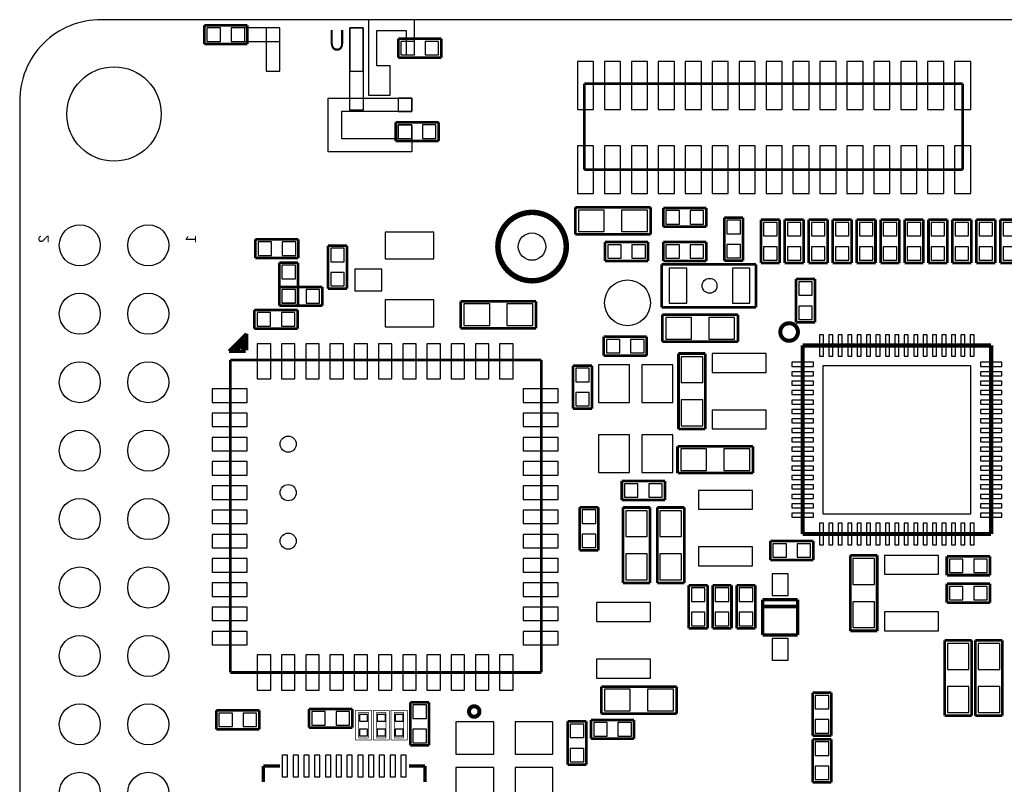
# Model space of a CAD drawing. Extents: x 0 to 59, y 0 to 85.
# Tile 7 of 8: x 0 to 36.6, y 56.6 to 85. Entities that reach past the tile are written whole.
import ezdxf

# ---------------------------------------------------------------- set-up
doc = ezdxf.new("R2010")
doc.units = 0
for name, color, linetype in [('BG_OUTLINE', 2, 'CONTINUOUS'), ('BG_SILKSCREEN_BOTTOM', 1, 'CONTINUOUS'), ('PG_SILKSCREEN_BOTTOM', 3, 'CONTINUOUS'), ('PIN_BOTTOM', 4, 'CONTINUOUS')]:
    doc.layers.add(name, color=color, linetype=linetype)

msp = doc.modelspace()

# ---------------------------------------------------------------- linework, layer by layer
at = {"layer": 'BG_OUTLINE'}
msp.add_lwpolyline([(3.005023, 0), (53.054402, 0, 0.404077), (56.00192, 2.947492), (56.00192, 82.002986, 0.414126), (53.00312, 85.001684), (3.03342, 85.001684, 0.419609), (0, 81.968391), (0, 3.004998, 0.414196)], format="xyb", close=True, dxfattribs=at)
at = {"layer": 'PG_SILKSCREEN_BOTTOM'}
for points, const_width in [([(8.452104, 84.795716), (6.852107, 84.795716)], 0.1), ([(6.852107, 84.795716), (6.852107, 84.095717)], 0.1), ([(8.452104, 84.095717), (8.452104, 84.795716)], 0.1), ([(6.852107, 84.095717), (8.452104, 84.095717)], 0.1), ([(15.652115, 84.295691), (14.052118, 84.295691)], 0.1), ([(14.052118, 84.295691), (14.052118, 83.595693)], 0.1), ([(15.652115, 83.595693), (15.652115, 84.295691)], 0.1), ([(14.052118, 83.595693), (15.652115, 83.595693)], 0.1), ([(35.005416, 82.632982), (20.955406, 82.632982)], 0.1), ([(20.955406, 82.632982), (20.955406, 79.432988)], 0.1), ([(35.005416, 79.432988), (35.005416, 82.632982)], 0.1), ([(15.552115, 81.195697), (13.952118, 81.195697)], 0.1), ([(13.952118, 81.195697), (13.952118, 80.495699)], 0.1), ([(15.552115, 80.495699), (15.552115, 81.195697)], 0.1), ([(13.952118, 80.495699), (15.552115, 80.495699)], 0.1), ([(20.955406, 79.432988), (35.005416, 79.432988)], 0.1), ([(23.421416, 78.038985), (20.621422, 78.038985)], 0.1), ([(20.621422, 78.038985), (20.621422, 77.038987)], 0.1), ([(23.421416, 77.038987), (23.421416, 78.038985)], 0.1), ([(25.488417, 78.015998), (23.888421, 78.015998)], 0.1), ([(23.888421, 78.015998), (23.888421, 77.316)], 0.1), ([(25.488417, 77.316), (25.488417, 78.015998)], 0.1), ([(26.852423, 77.659992), (26.152424, 77.659992)], 0.1), ([(26.152424, 77.659992), (26.152424, 76.059995)], 0.1), ([(26.852423, 76.059995), (26.852423, 77.659992)], 0.1), ([(28.213406, 77.576985), (27.513407, 77.576985)], 0.1), ([(27.513407, 77.576985), (27.513407, 75.976988)], 0.1), ([(28.213406, 75.976988), (28.213406, 77.576985)], 0.1), ([(29.102406, 77.576985), (28.402407, 77.576985)], 0.1), ([(28.402407, 77.576985), (28.402407, 75.976988)], 0.1), ([(29.102406, 75.976988), (29.102406, 77.576985)], 0.1), ([(29.991406, 77.576985), (29.291407, 77.576985)], 0.1), ([(29.291407, 77.576985), (29.291407, 75.976988)], 0.1), ([(29.991406, 75.976988), (29.991406, 77.576985)], 0.1), ([(30.880406, 77.576985), (30.180407, 77.576985)], 0.1), ([(30.180407, 77.576985), (30.180407, 75.976988)], 0.1), ([(30.880406, 75.976988), (30.880406, 77.576985)], 0.1), ([(31.769406, 77.576985), (31.069407, 77.576985)], 0.1), ([(31.069407, 77.576985), (31.069407, 75.976988)], 0.1), ([(31.769406, 75.976988), (31.769406, 77.576985)], 0.1), ([(31.958407, 77.576985), (31.958407, 75.976988)], 0.1), ([(32.658406, 77.576985), (31.958407, 77.576985)], 0.1), ([(32.658406, 75.976988), (32.658406, 77.576985)], 0.1), ([(33.547406, 77.576985), (32.847407, 77.576985)], 0.1), ([(32.847407, 77.576985), (32.847407, 75.976988)], 0.1), ([(33.547406, 75.976988), (33.547406, 77.576985)], 0.1), ([(34.436406, 77.576985), (33.736407, 77.576985)], 0.1), ([(33.736407, 77.576985), (33.736407, 75.976988)], 0.1), ([(34.436406, 75.976988), (34.436406, 77.576985)], 0.1), ([(34.625407, 77.576985), (34.625407, 75.976988)], 0.1), ([(35.325406, 77.576985), (34.625407, 77.576985)], 0.1), ([(35.325406, 75.976988), (35.325406, 77.576985)], 0.1), ([(36.214406, 77.576985), (35.514407, 77.576985)], 0.1), ([(35.514407, 77.576985), (35.514407, 75.976988)], 0.1), ([(36.214406, 75.976988), (36.214406, 77.576985)], 0.1), ([(37.103406, 77.576985), (36.403407, 77.576985)], 0.1), ([(36.403407, 77.576985), (36.403407, 75.976988)], 0.1), ([(23.888421, 77.316), (25.488417, 77.316)], 0.1), ([(10.348112, 76.853694), (8.748116, 76.853694)], 0.1), ([(8.748116, 76.853694), (8.748116, 76.153696)], 0.1), ([(10.348112, 76.153696), (10.348112, 76.853694)], 0.1), ([(20.621422, 77.038987), (23.421416, 77.038987)], 0.1), ([(23.329417, 76.745998), (21.729421, 76.745998)], 0.1), ([(21.729421, 76.745998), (21.729421, 76.046)], 0.1), ([(23.329417, 76.046), (23.329417, 76.745998)], 0.1), ([(25.488417, 76.745998), (23.888421, 76.745998)], 0.1), ([(23.888421, 76.745998), (23.888421, 76.046)], 0.1), ([(25.488417, 76.046), (25.488417, 76.745998)], 0.1), ([(11.446408, 76.620395), (11.446408, 75.020399)], 0.1), ([(12.146407, 76.620395), (11.446408, 76.620395)], 0.1), ([(12.146407, 75.020399), (12.146407, 76.620395)], 0.1), ([(8.748116, 76.153696), (10.348112, 76.153696)], 0.1), ([(9.635617, 75.988697), (9.635617, 74.388701)], 0.1), ([(10.335616, 75.988697), (9.635617, 75.988697)], 0.1), ([(10.335616, 74.388701), (10.335616, 75.988697)], 0.1), ([(21.729421, 76.046), (23.329417, 76.046)], 0.1), ([(23.888421, 76.046), (25.488417, 76.046)], 0.1), ([(26.152424, 76.059995), (26.852423, 76.059995)], 0.1), ([(27.513407, 75.976988), (28.213406, 75.976988)], 0.1), ([(28.402407, 75.976988), (29.102406, 75.976988)], 0.1), ([(29.291407, 75.976988), (29.991406, 75.976988)], 0.1), ([(30.180407, 75.976988), (30.880406, 75.976988)], 0.1), ([(31.069407, 75.976988), (31.769406, 75.976988)], 0.1), ([(31.958407, 75.976988), (32.658406, 75.976988)], 0.1), ([(32.847407, 75.976988), (33.547406, 75.976988)], 0.1), ([(33.736407, 75.976988), (34.436406, 75.976988)], 0.1), ([(34.625407, 75.976988), (35.325406, 75.976988)], 0.1), ([(35.514407, 75.976988), (36.214406, 75.976988)], 0.1), ([(36.403407, 75.976988), (37.103406, 75.976988)], 0.1), ([(27.334413, 75.925985), (23.83442, 75.925985)], 0.1), ([(23.83442, 75.925985), (23.83442, 74.325988)], 0.1), ([(27.334413, 74.325988), (27.334413, 75.925985)], 0.1), ([(28.819399, 75.373992), (28.819399, 73.773995)], 0.1), ([(29.519397, 75.373992), (28.819399, 75.373992)], 0.1), ([(29.519397, 73.773995), (29.519397, 75.373992)], 0.1), ([(11.234115, 75.086591), (9.634118, 75.086591)], 0.1), ([(9.634118, 75.086591), (9.634118, 74.386592)], 0.1), ([(11.234115, 74.386592), (11.234115, 75.086591)], 0.1), ([(11.446408, 75.020399), (12.146407, 75.020399)], 0.1), ([(19.167323, 74.550803), (16.367303, 74.550803)], 0.1), ([(16.367303, 74.550803), (16.367303, 73.550805)], 0.1), ([(19.167323, 73.550805), (19.167323, 74.550803)], 0.1), ([(10.315118, 74.232694), (8.715121, 74.232694)], 0.1), ([(8.715121, 74.232694), (8.715121, 73.532695)], 0.1), ([(9.634118, 74.386592), (11.234115, 74.386592)], 0.1), ([(9.635617, 74.388701), (10.335616, 74.388701)], 0.1), ([(10.315118, 73.532695), (10.315118, 74.232694)], 0.1), ([(23.83442, 74.325988), (27.334413, 74.325988)], 0.1), ([(26.660602, 74.05022), (23.860608, 74.05022)], 0.1), ([(23.860608, 74.05022), (23.860608, 73.050222)], 0.1), ([(26.660602, 73.050222), (26.660602, 74.05022)], 0.1), ([(8.715121, 73.532695), (10.315118, 73.532695)], 0.1), ([(16.367303, 73.550805), (19.167323, 73.550805)], 0.1), ([(28.819399, 73.773995), (29.519397, 73.773995)], 0.1), ([(8.419795, 73.344761), (7.773213, 72.698178)], 0.127), ([(8.34931, 73.147403), (7.95716, 72.755252)], 0.127), ([(8.363737, 73.041612), (8.048346, 72.726245)], 0.127), ([(8.419795, 72.736659), (8.419795, 73.344761)], 0.127), ([(23.27971, 73.236099), (21.679713, 73.236099)], 0.1), ([(21.679713, 73.236099), (21.679713, 72.536101)], 0.1), ([(23.27971, 72.536101), (23.27971, 73.236099)], 0.1), ([(7.773213, 72.698178), (8.390534, 72.698178)], 0.127), ([(8.367979, 72.925661), (8.222539, 72.78022)], 0.127), ([(8.378317, 72.745067), (8.260004, 72.863354)], 0.127), ([(23.860608, 73.050222), (26.660602, 73.050222)], 0.1), ([(36.062412, 72.910979), (29.062426, 72.910979)], 0.150012), ([(29.062426, 72.910979), (29.062426, 65.910993)], 0.150012), ([(36.062412, 65.910993), (36.062412, 72.910979)], 0.150012), ([(19.367398, 72.374989), (7.817409, 72.374989)], 0.1), ([(7.817409, 72.374989), (7.817409, 60.774986)], 0.1), ([(19.367398, 60.774986), (19.367398, 72.374989)], 0.1), ([(21.679713, 72.536101), (23.27971, 72.536101)], 0.1), ([(24.455806, 72.613418), (24.455806, 69.813424)], 0.1), ([(25.455804, 72.613418), (24.455806, 72.613418)], 0.1), ([(25.455804, 69.813424), (25.455804, 72.613418)], 0.1), ([(20.541793, 72.16582), (20.541793, 70.565823)], 0.1), ([(21.241791, 72.16582), (20.541793, 72.16582)], 0.1), ([(21.241791, 70.565823), (21.241791, 72.16582)], 0.1), ([(20.541793, 70.565823), (21.241791, 70.565823)], 0.1), ([(24.455806, 69.813424), (25.455804, 69.813424)], 0.1), ([(27.219402, 69.17342), (24.419408, 69.17342)], 0.1), ([(24.419408, 69.17342), (24.419408, 68.173422)], 0.1), ([(27.219402, 68.173422), (27.219402, 69.17342)], 0.1), ([(24.419408, 68.173422), (27.219402, 68.173422)], 0.1), ([(23.952403, 67.880433), (22.352406, 67.880433)], 0.1), ([(22.352406, 67.880433), (22.352406, 67.180435)], 0.1), ([(23.952403, 67.180435), (23.952403, 67.880433)], 0.1), ([(20.782407, 66.908985), (20.782407, 65.308988)], 0.1), ([(21.482406, 66.908985), (20.782407, 66.908985)], 0.1), ([(21.482406, 65.308988), (21.482406, 66.908985)], 0.1), ([(22.352406, 67.180435), (23.952403, 67.180435)], 0.1), ([(23.398404, 66.898418), (22.398406, 66.898418)], 0.1), ([(22.398406, 66.898418), (22.398406, 64.098424)], 0.1), ([(23.398404, 64.098424), (23.398404, 66.898418)], 0.1), ([(24.668404, 66.898418), (23.668406, 66.898418)], 0.1), ([(23.668406, 66.898418), (23.668406, 64.098424)], 0.1), ([(24.668404, 64.098424), (24.668404, 66.898418)], 0.1), ([(29.062426, 65.910993), (36.062412, 65.910993)], 0.150012), ([(29.461409, 65.653006), (27.861412, 65.653006)], 0.1), ([(27.861412, 65.653006), (27.861412, 64.953007)], 0.1), ([(29.461409, 64.953007), (29.461409, 65.653006)], 0.1), ([(20.782407, 65.308988), (21.482406, 65.308988)], 0.1), ([(31.831204, 65.120418), (30.831206, 65.120418)], 0.1), ([(30.831206, 65.120418), (30.831206, 62.320424)], 0.1), ([(31.831204, 62.320424), (31.831204, 65.120418)], 0.1), ([(36.017429, 65.086433), (34.417406, 65.086433)], 0.1), ([(34.417406, 65.086433), (34.417406, 64.386435)], 0.1), ([(36.017429, 64.386435), (36.017429, 65.086433)], 0.1), ([(27.861412, 64.953007), (29.461409, 64.953007)], 0.1), ([(34.417406, 64.386435), (36.017429, 64.386435)], 0.1), ([(22.398406, 64.098424), (23.398404, 64.098424)], 0.1), ([(23.668406, 64.098424), (24.668404, 64.098424)], 0.1), ([(24.834418, 64.01242), (24.834418, 62.412423)], 0.1), ([(25.534417, 64.01242), (24.834418, 64.01242)], 0.1), ([(25.534417, 62.412423), (25.534417, 64.01242)], 0.1), ([(25.723418, 64.01242), (25.723418, 62.412423)], 0.1), ([(26.423417, 64.01242), (25.723418, 64.01242)], 0.1), ([(26.423417, 62.412423), (26.423417, 64.01242)], 0.1), ([(26.612418, 64.01242), (26.612418, 62.412423)], 0.1), ([(27.312417, 64.01242), (26.612418, 64.01242)], 0.1), ([(27.312417, 62.412423), (27.312417, 64.01242)], 0.1), ([(36.017403, 64.070433), (34.417406, 64.070433)], 0.1), ([(34.417406, 64.070433), (34.417406, 63.370435)], 0.1), ([(36.017403, 63.370435), (36.017403, 64.070433)], 0.1), ([(28.882391, 63.473228), (27.582393, 63.473228)], 0.127), ([(27.582393, 63.473228), (27.582393, 62.163325)], 0.127), ([(27.632406, 63.22502), (28.832404, 63.22502)], 0.127), ([(28.882391, 62.163325), (28.882391, 63.473228)], 0.127), ([(34.417406, 63.370435), (36.017403, 63.370435)], 0.1), ([(24.834418, 62.412423), (25.534417, 62.412423)], 0.1), ([(25.723418, 62.412423), (26.423417, 62.412423)], 0.1), ([(26.612418, 62.412423), (27.312417, 62.412423)], 0.1), ([(27.582393, 62.163325), (28.882391, 62.163325)], 0.127), ([(30.831206, 62.320424), (31.831204, 62.320424)], 0.1), ([(34.336406, 61.970818), (34.336406, 59.170824)], 0.1), ([(35.336404, 61.970818), (34.336406, 61.970818)], 0.1), ([(35.336404, 59.170824), (35.336404, 61.970818)], 0.1), ([(35.479406, 61.970818), (35.479406, 59.170824)], 0.1), ([(36.479404, 61.970818), (35.479406, 61.970818)], 0.1), ([(36.479404, 59.170824), (36.479404, 61.970818)], 0.1), ([(7.817409, 60.774986), (19.367398, 60.774986)], 0.1), ([(24.387912, 60.251594), (21.587917, 60.251594)], 0.1), ([(21.587917, 60.251594), (21.587917, 59.251596)], 0.1), ([(24.387912, 59.251596), (24.387912, 60.251594)], 0.1), ([(29.431793, 60.02462), (29.431793, 58.424597)], 0.1), ([(30.131791, 60.02462), (29.431793, 60.02462)], 0.1), ([(30.131791, 58.424597), (30.131791, 60.02462)], 0.1), ([(15.196617, 59.66902), (14.496618, 59.66902)], 0.1), ([(14.496618, 59.66902), (14.496618, 58.069023)], 0.1), ([(15.196617, 58.069023), (15.196617, 59.66902)], 0.1), ([(8.896604, 59.369782), (7.296607, 59.369782)], 0.1), ([(7.296607, 59.369782), (7.296607, 58.669784)], 0.1), ([(8.896604, 58.669784), (8.896604, 59.369782)], 0.1), ([(12.344603, 59.422208), (10.744606, 59.422208)], 0.1), ([(10.744606, 59.422208), (10.744606, 58.722209)], 0.1), ([(12.344603, 58.722209), (12.344603, 59.422208)], 0.1), ([(12.463805, 59.368131), (12.463805, 58.268311)], 0.0254), ([(13.063804, 59.368131), (12.463805, 59.368131)], 0.0254), ([(12.938811, 59.293227), (12.588799, 59.293227)], 0.0254), ([(12.588799, 59.293227), (12.588799, 58.343216)], 0.0254), ([(12.938811, 58.343216), (12.938811, 59.293227)], 0.0254), ([(13.063804, 58.268311), (13.063804, 59.368131)], 0.0254), ([(13.724204, 59.368131), (13.124205, 59.368131)], 0.0254), ([(13.124205, 59.368131), (13.124205, 58.268311)], 0.0254), ([(13.599211, 59.293227), (13.249199, 59.293227)], 0.0254), ([(13.249199, 59.293227), (13.249199, 58.343216)], 0.0254), ([(13.599211, 58.343216), (13.599211, 59.293227)], 0.0254), ([(13.724204, 58.268311), (13.724204, 59.368131)], 0.0254), ([(13.784605, 59.368131), (13.784605, 58.268311)], 0.0254), ([(14.384604, 59.368131), (13.784605, 59.368131)], 0.0254), ([(14.259611, 59.293227), (13.909599, 59.293227)], 0.0254), ([(13.909599, 59.293227), (13.909599, 58.343216)], 0.0254), ([(14.259611, 58.343216), (14.259611, 59.293227)], 0.0254), ([(14.384604, 58.268311), (14.384604, 59.368131)], 0.0254), ([(21.587917, 59.251596), (24.387912, 59.251596)], 0.1), ([(34.336406, 59.170824), (35.336404, 59.170824)], 0.1), ([(35.479406, 59.170824), (36.479404, 59.170824)], 0.1), ([(21.038617, 58.95782), (20.338618, 58.95782)], 0.1), ([(20.338618, 58.95782), (20.338618, 57.357823)], 0.1), ([(21.038617, 57.357823), (21.038617, 58.95782)], 0.1), ([(22.809403, 59.015808), (21.209406, 59.015808)], 0.1), ([(21.209406, 59.015808), (21.209406, 58.315809)], 0.1), ([(22.809403, 58.315809), (22.809403, 59.015808)], 0.1), ([(7.296607, 58.669784), (8.896604, 58.669784)], 0.1), ([(10.744606, 58.722209), (12.344603, 58.722209)], 0.1), ([(12.463805, 58.268311), (13.063804, 58.268311)], 0.0254), ([(12.588799, 58.343216), (12.938811, 58.343216)], 0.0254), ([(13.124205, 58.268311), (13.724204, 58.268311)], 0.0254), ([(13.249199, 58.343216), (13.599211, 58.343216)], 0.0254), ([(13.784605, 58.268311), (14.384604, 58.268311)], 0.0254), ([(13.909599, 58.343216), (14.259611, 58.343216)], 0.0254), ([(14.496618, 58.069023), (15.196617, 58.069023)], 0.1), ([(21.209406, 58.315809), (22.809403, 58.315809)], 0.1), ([(29.431793, 58.424597), (30.131791, 58.424597)], 0.1), ([(29.431793, 58.297445), (29.431793, 56.697448)], 0.1), ([(30.131817, 58.297445), (29.431793, 58.297445)], 0.1), ([(30.131817, 56.697448), (30.131817, 58.297445)], 0.1), ([(20.338618, 57.357823), (21.038617, 57.357823)], 0.1), ([(9.047404, 57.306997), (9.662109, 57.308801)], 0.127), ([(9.047404, 56.706999), (9.047404, 57.306997)], 0.127), ([(15.047417, 57.306997), (14.447418, 57.306997)], 0.127), ([(15.047417, 56.706999), (15.047417, 57.306997)], 0.127), ([(29.431793, 56.697448), (30.131817, 56.697448)], 0.1)]:
    msp.add_lwpolyline(points, dxfattribs=dict(at, const_width=const_width))
for points in [[(14.652117, 83.695692), (14.652117, 84.99569), (12.95212, 84.99569), (12.95212, 82.195695), (13.752119, 82.195695), (13.752119, 83.295693), (13.25212, 83.295693), (13.25212, 84.595691), (14.352118, 84.595691), (14.352118, 83.695692)], [(9.652127, 84.69569), (7.852105, 84.69569), (7.852105, 84.195691), (9.652127, 84.195691)], [(12.252122, 84.69569), (12.752121, 84.69569), (12.752121, 81.645709), (12.252122, 81.645709)], [(14.552117, 81.095698), (14.552117, 80.0957), (11.452123, 80.0957), (11.452123, 82.095696), (14.552117, 82.095696), (14.552117, 81.595697), (11.952122, 81.595697), (11.952122, 80.595699), (14.052118, 80.595699), (14.052118, 81.095698)]]:
    msp.add_lwpolyline(points, close=True, dxfattribs=at)
at = {"layer": 'PG_SILKSCREEN_BOTTOM', "const_width": 0.2032}
for points in [[(17.750917, 76.581686, -1.000005), (20.290917, 76.581686)], [(20.290917, 76.581686, -0.999995), (17.750917, 76.581686)]]:
    msp.add_lwpolyline(points, format="xyb", dxfattribs=at)
at = {"layer": 'PG_SILKSCREEN_BOTTOM', "const_width": 0.150012}
for points in [[(28.889427, 73.410978, 1), (28.235411, 73.410994, 1)], [(17.068013, 59.32711, 1), (16.679005, 59.327129, 1)]]:
    msp.add_lwpolyline(points, format="xyb", close=True, dxfattribs=at)
at = {"layer": 'PIN_BOTTOM'}
for points in [[(6.952094, 84.695703), (6.952094, 84.195704), (7.452093, 84.195704), (7.452093, 84.695703)], [(7.852118, 84.695703), (7.852118, 84.195704), (8.352117, 84.195704), (8.352117, 84.695703)], [(8.35213, 84.195691), (8.35213, 84.69569), (7.852131, 84.69569), (7.852131, 84.195691)], [(9.652127, 83.095694), (9.652127, 84.69569), (9.152128, 84.69569), (9.152128, 83.095694)], [(12.752121, 83.095694), (12.752121, 84.69569), (12.252122, 84.69569), (12.252122, 83.095694)], [(14.652117, 83.695692), (14.652117, 84.195691), (14.152118, 84.195691), (14.152118, 83.695692)], [(14.652117, 83.695692), (14.652117, 84.195691), (14.152118, 84.195691), (14.152118, 83.695692)], [(15.552141, 83.695692), (15.552141, 84.195691), (15.052142, 84.195691), (15.052142, 83.695692)], [(20.70542, 83.445477), (20.70542, 81.670474), (21.305418, 81.670474), (21.305418, 83.445477)], [(21.705418, 83.445477), (21.705418, 81.670474), (22.305416, 81.670474), (22.305416, 83.445477)], [(22.705416, 83.445477), (22.705416, 81.670474), (23.305414, 81.670474), (23.305414, 83.445477)], [(23.705414, 83.445477), (23.705414, 81.670474), (24.305412, 81.670474), (24.305412, 83.445477)], [(24.705412, 83.445477), (24.705412, 81.670474), (25.30541, 81.670474), (25.30541, 83.445477)], [(25.70541, 83.445477), (25.70541, 81.670474), (26.305408, 81.670474), (26.305408, 83.445477)], [(26.705408, 83.445477), (26.705408, 81.670474), (27.305406, 81.670474), (27.305406, 83.445477)], [(27.705431, 83.445477), (27.705431, 81.670474), (28.30543, 81.670474), (28.30543, 83.445477)], [(28.705429, 83.445477), (28.705429, 81.670474), (29.305428, 81.670474), (29.305428, 83.445477)], [(29.705427, 83.445477), (29.705427, 81.670474), (30.305426, 81.670474), (30.305426, 83.445477)], [(30.705425, 83.445477), (30.705425, 81.670474), (31.305424, 81.670474), (31.305424, 83.445477)], [(31.705423, 83.445477), (31.705423, 81.670474), (32.305422, 81.670474), (32.305422, 83.445477)], [(32.705421, 83.445477), (32.705421, 81.670474), (33.30542, 81.670474), (33.30542, 83.445477)], [(33.705419, 83.445477), (33.705419, 81.670474), (34.305418, 81.670474), (34.305418, 83.445477)], [(34.705417, 83.445477), (34.705417, 81.670474), (35.305416, 81.670474), (35.305416, 83.445477)], [(14.552117, 81.595697), (14.552117, 82.095696), (14.052118, 82.095696), (14.052118, 81.595697)], [(14.552117, 80.595699), (14.552117, 81.095698), (14.052118, 81.095698), (14.052118, 80.595699)], [(14.552117, 80.595699), (14.552117, 81.095698), (14.052118, 81.095698), (14.052118, 80.595699)], [(15.452141, 80.595699), (15.452141, 81.095698), (14.952142, 81.095698), (14.952142, 80.595699)], [(20.70542, 80.32049), (20.70542, 78.545487), (21.305418, 78.545487), (21.305418, 80.32049)], [(21.705418, 80.32049), (21.705418, 78.545487), (22.305416, 78.545487), (22.305416, 80.32049)], [(22.705416, 80.32049), (22.705416, 78.545487), (23.305414, 78.545487), (23.305414, 80.32049)], [(23.705414, 80.32049), (23.705414, 78.545487), (24.305412, 78.545487), (24.305412, 80.32049)], [(24.705412, 80.32049), (24.705412, 78.545487), (25.30541, 78.545487), (25.30541, 80.32049)], [(25.70541, 80.32049), (25.70541, 78.545487), (26.305408, 78.545487), (26.305408, 80.32049)], [(26.705408, 80.32049), (26.705408, 78.545487), (27.305406, 78.545487), (27.305406, 80.32049)], [(27.705431, 80.32049), (27.705431, 78.545487), (28.30543, 78.545487), (28.30543, 80.32049)], [(28.705429, 80.32049), (28.705429, 78.545487), (29.305428, 78.545487), (29.305428, 80.32049)], [(29.705427, 80.32049), (29.705427, 78.545487), (30.305426, 78.545487), (30.305426, 80.32049)], [(30.705425, 80.32049), (30.705425, 78.545487), (31.305424, 78.545487), (31.305424, 80.32049)], [(31.705423, 80.32049), (31.705423, 78.545487), (32.305422, 78.545487), (32.305422, 80.32049)], [(32.705421, 80.32049), (32.705421, 78.545487), (33.30542, 78.545487), (33.30542, 80.32049)], [(33.705419, 80.32049), (33.705419, 78.545487), (34.305418, 78.545487), (34.305418, 80.32049)], [(34.705417, 80.32049), (34.705417, 78.545487), (35.305416, 78.545487), (35.305416, 80.32049)], [(21.70143, 77.138987), (21.70143, 77.938986), (20.741437, 77.938986), (20.741437, 77.138987)], [(23.301427, 77.138987), (23.301427, 77.938986), (22.341434, 77.938986), (22.341434, 77.138987)], [(23.988408, 77.915986), (23.988408, 77.415987), (24.488407, 77.415987), (24.488407, 77.915986)], [(24.888431, 77.915986), (24.888431, 77.415987), (25.38843, 77.415987), (25.38843, 77.915986)], [(26.252411, 77.060006), (26.75241, 77.060006), (26.75241, 77.560005), (26.252411, 77.560005)], [(27.613419, 76.976999), (28.113419, 76.976999), (28.113419, 77.476998), (27.613419, 77.476998)], [(28.502419, 76.976999), (29.002419, 76.976999), (29.002419, 77.476998), (28.502419, 77.476998)], [(29.391419, 76.976999), (29.891419, 76.976999), (29.891419, 77.476998), (29.391419, 77.476998)], [(30.280419, 76.976999), (30.780419, 76.976999), (30.780419, 77.476998), (30.280419, 77.476998)], [(31.169419, 76.976999), (31.669419, 76.976999), (31.669419, 77.476998), (31.169419, 77.476998)], [(32.558419, 77.476998), (32.058419, 77.476998), (32.058419, 76.976999), (32.558419, 76.976999)], [(32.947419, 76.976999), (33.447418, 76.976999), (33.447418, 77.476998), (32.947419, 77.476998)], [(33.836419, 76.976999), (34.336419, 76.976999), (34.336419, 77.476998), (33.836419, 77.476998)], [(35.225419, 77.476998), (34.725419, 77.476998), (34.725419, 76.976999), (35.225419, 76.976999)], [(35.614419, 76.976999), (36.114418, 76.976999), (36.114418, 77.476998), (35.614419, 77.476998)], [(36.50342, 76.976999), (37.003419, 76.976999), (37.003419, 77.476998), (36.50342, 77.476998)], [(13.567918, 77.122299), (13.567918, 76.122301), (15.367914, 76.122301), (15.367914, 77.122299)], [(9.348114, 76.25367), (9.348114, 76.753669), (8.848115, 76.753669), (8.848115, 76.25367)], [(10.248138, 76.25367), (10.248138, 76.753669), (9.748139, 76.753669), (9.748139, 76.25367)], [(12.04642, 76.520408), (11.546421, 76.520408), (11.546421, 76.020409), (12.04642, 76.020409)], [(22.329419, 76.145974), (22.329419, 76.645973), (21.82942, 76.645973), (21.82942, 76.145974)], [(23.229443, 76.145974), (23.229443, 76.645973), (22.729444, 76.645973), (22.729444, 76.145974)], [(23.988408, 76.645986), (23.988408, 76.145987), (24.488407, 76.145987), (24.488407, 76.645986)], [(24.888431, 76.645986), (24.888431, 76.145987), (25.38843, 76.145987), (25.38843, 76.645986)], [(26.252411, 76.159982), (26.75241, 76.159982), (26.75241, 76.659981), (26.252411, 76.659981)], [(27.613419, 76.076975), (28.113419, 76.076975), (28.113419, 76.576974), (27.613419, 76.576974)], [(28.502419, 76.076975), (29.002419, 76.076975), (29.002419, 76.576974), (28.502419, 76.576974)], [(29.391419, 76.076975), (29.891419, 76.076975), (29.891419, 76.576974), (29.391419, 76.576974)], [(30.280419, 76.076975), (30.780419, 76.076975), (30.780419, 76.576974), (30.280419, 76.576974)], [(31.169419, 76.076975), (31.669419, 76.076975), (31.669419, 76.576974), (31.169419, 76.576974)], [(32.558419, 76.576974), (32.058419, 76.576974), (32.058419, 76.076975), (32.558419, 76.076975)], [(32.947419, 76.076975), (33.447418, 76.076975), (33.447418, 76.576974), (32.947419, 76.576974)], [(33.836419, 76.076975), (34.336419, 76.076975), (34.336419, 76.576974), (33.836419, 76.576974)], [(35.225419, 76.576974), (34.725419, 76.576974), (34.725419, 76.076975), (35.225419, 76.076975)], [(35.614419, 76.076975), (36.114418, 76.076975), (36.114418, 76.576974), (35.614419, 76.576974)], [(36.50342, 76.076975), (37.003419, 76.076975), (37.003419, 76.576974), (36.50342, 76.576974)], [(10.235603, 75.88871), (9.735604, 75.88871), (9.735604, 75.388711), (10.235603, 75.388711)], [(12.437923, 75.742292), (12.437923, 74.942294), (13.437921, 74.942294), (13.437921, 75.742292)], [(24.109413, 75.775985), (24.109413, 74.475988), (24.759425, 74.475988), (24.759425, 75.775985)], [(26.459421, 75.775985), (26.459421, 74.475988), (27.109433, 74.475988), (27.109433, 75.775985)], [(12.04642, 75.620385), (11.546421, 75.620385), (11.546421, 75.120386), (12.04642, 75.120386)], [(10.234117, 74.486592), (10.234117, 74.986591), (9.734118, 74.986591), (9.734118, 74.486592)], [(10.235603, 74.988687), (9.735604, 74.988687), (9.735604, 74.488688), (10.235603, 74.488688)], [(11.134141, 74.486592), (11.134141, 74.986591), (10.634142, 74.986591), (10.634142, 74.486592)], [(29.41941, 75.274005), (28.919411, 75.274005), (28.919411, 74.774006), (29.41941, 74.774006)], [(13.567918, 74.602289), (13.567918, 73.602291), (15.367914, 73.602291), (15.367914, 74.602289)], [(16.487305, 74.450804), (16.487305, 73.650805), (17.447298, 73.650805), (17.447298, 74.450804)], [(18.087302, 74.450804), (18.087302, 73.650805), (19.047295, 73.650805), (19.047295, 74.450804)], [(29.41941, 74.373981), (28.919411, 74.373981), (28.919411, 73.873982), (29.41941, 73.873982)], [(8.815108, 74.132681), (8.815108, 73.632682), (9.315107, 73.632682), (9.315107, 74.132681)], [(9.715132, 74.132681), (9.715132, 73.632682), (10.215131, 73.632682), (10.215131, 74.132681)], [(23.98061, 73.95022), (23.98061, 73.150222), (24.940603, 73.150222), (24.940603, 73.95022)], [(25.580607, 73.95022), (25.580607, 73.150222), (26.5406, 73.150222), (26.5406, 73.95022)], [(21.7797, 73.136087), (21.7797, 72.636088), (22.279699, 72.636088), (22.279699, 73.136087)], [(22.679724, 73.136087), (22.679724, 72.636088), (23.179722, 72.636088), (23.179722, 73.136087)], [(29.837431, 73.310979), (29.687418, 73.310979), (29.687418, 72.51098), (29.837431, 72.51098)], [(30.187417, 73.310979), (30.037405, 73.310979), (30.037405, 72.51098), (30.187417, 72.51098)], [(30.537429, 73.310979), (30.387417, 73.310979), (30.387417, 72.51098), (30.537429, 72.51098)], [(30.887416, 73.310979), (30.737404, 73.310979), (30.737404, 72.51098), (30.887416, 72.51098)], [(31.237428, 73.310979), (31.087416, 73.310979), (31.087416, 72.51098), (31.237428, 72.51098)], [(31.587415, 73.310979), (31.437402, 73.310979), (31.437402, 72.51098), (31.587415, 72.51098)], [(31.937427, 73.310979), (31.787414, 73.310979), (31.787414, 72.51098), (31.937427, 72.51098)], [(32.287413, 73.310979), (32.137401, 73.310979), (32.137401, 72.51098), (32.287413, 72.51098)], [(32.637425, 73.310979), (32.487413, 73.310979), (32.487413, 72.51098), (32.637425, 72.51098)], [(32.987437, 73.310979), (32.837425, 73.310979), (32.837425, 72.51098), (32.987437, 72.51098)], [(33.337424, 73.310979), (33.187411, 73.310979), (33.187411, 72.51098), (33.337424, 72.51098)], [(33.687436, 73.310979), (33.537423, 73.310979), (33.537423, 72.51098), (33.687436, 72.51098)], [(34.037422, 73.310979), (33.88741, 73.310979), (33.88741, 72.51098), (34.037422, 72.51098)], [(34.387434, 73.310979), (34.237422, 73.310979), (34.237422, 72.51098), (34.387434, 72.51098)], [(34.737421, 73.310979), (34.587409, 73.310979), (34.587409, 72.51098), (34.737421, 72.51098)], [(35.087433, 73.310979), (34.937421, 73.310979), (34.937421, 72.51098), (35.087433, 72.51098)], [(35.43742, 73.310979), (35.287407, 73.310979), (35.287407, 72.51098), (35.43742, 72.51098)], [(8.817419, 71.674876), (9.317418, 71.674876), (9.317418, 72.974873), (8.817419, 72.974873)], [(9.717418, 71.674876), (10.217417, 71.674876), (10.217417, 72.974873), (9.717418, 72.974873)], [(10.617416, 71.674876), (11.117415, 71.674876), (11.117415, 72.974873), (10.617416, 72.974873)], [(11.517414, 71.674876), (12.017413, 71.674876), (12.017413, 72.974873), (11.517414, 72.974873)], [(12.417412, 71.674876), (12.917411, 71.674876), (12.917411, 72.974873), (12.417412, 72.974873)], [(13.31741, 71.674876), (13.817409, 71.674876), (13.817409, 72.974873), (13.31741, 72.974873)], [(14.217409, 71.674876), (14.717408, 71.674876), (14.717408, 72.974873), (14.217409, 72.974873)], [(15.117407, 71.674876), (15.617406, 71.674876), (15.617406, 72.974873), (15.117407, 72.974873)], [(16.017431, 71.674876), (16.517429, 71.674876), (16.517429, 72.974873), (16.017431, 72.974873)], [(16.917429, 71.674876), (17.417428, 71.674876), (17.417428, 72.974873), (16.917429, 72.974873)], [(17.817427, 71.674876), (18.317426, 71.674876), (18.317426, 72.974873), (17.817427, 72.974873)], [(25.355804, 72.493416), (24.555806, 72.493416), (24.555806, 71.533423), (25.355804, 71.533423)], [(25.708407, 71.913432), (27.708403, 71.913432), (27.708403, 72.613431), (25.708407, 72.613431)], [(21.141804, 72.065832), (20.641805, 72.065832), (20.641805, 71.565833), (21.141804, 71.565833)], [(21.490203, 70.791502), (22.640214, 70.791502), (22.640214, 72.191499), (21.490203, 72.191499)], [(23.0902, 70.791502), (24.240211, 70.791502), (24.240211, 72.191499), (23.0902, 72.191499)], [(29.462425, 72.285987), (28.662427, 72.285987), (28.662427, 72.135975), (29.462425, 72.135975)], [(35.307422, 72.15599), (29.817416, 72.15599), (29.817416, 66.665983), (35.307422, 66.665983)], [(36.462411, 72.285987), (35.662413, 72.285987), (35.662413, 72.135975), (36.462411, 72.135975)], [(29.462425, 71.936), (28.662427, 71.936), (28.662427, 71.785988), (29.462425, 71.785988)], [(36.462411, 71.936), (35.662413, 71.936), (35.662413, 71.785988), (36.462411, 71.785988)], [(7.14262, 70.800074), (8.442617, 70.800074), (8.442617, 71.300073), (7.14262, 71.300073)], [(18.692508, 70.800074), (19.992505, 70.800074), (19.992505, 71.300073), (18.692508, 71.300073)], [(29.462425, 71.585988), (28.662427, 71.585988), (28.662427, 71.435976), (29.462425, 71.435976)], [(36.462411, 71.585988), (35.662413, 71.585988), (35.662413, 71.435976), (36.462411, 71.435976)], [(21.141804, 71.165809), (20.641805, 71.165809), (20.641805, 70.66581), (21.141804, 70.66581)], [(29.462425, 71.236002), (28.662427, 71.236002), (28.662427, 71.085989), (29.462425, 71.085989)], [(36.462411, 71.236002), (35.662413, 71.236002), (35.662413, 71.085989), (36.462411, 71.085989)], [(25.355804, 70.893419), (24.555806, 70.893419), (24.555806, 69.933426), (25.355804, 69.933426)], [(29.462425, 70.88599), (28.662427, 70.88599), (28.662427, 70.735977), (29.462425, 70.735977)], [(36.462411, 70.88599), (35.662413, 70.88599), (35.662413, 70.735977), (36.462411, 70.735977)], [(7.14262, 69.899898), (8.442617, 69.899898), (8.442617, 70.399897), (7.14262, 70.399897)], [(18.692508, 69.899898), (19.992505, 69.899898), (19.992505, 70.399897), (18.692508, 70.399897)], [(25.708407, 69.813411), (27.708403, 69.813411), (27.708403, 70.51341), (25.708407, 70.51341)], [(29.462425, 70.536003), (28.662427, 70.536003), (28.662427, 70.385991), (29.462425, 70.385991)], [(29.462425, 70.185991), (28.662427, 70.185991), (28.662427, 70.035979), (29.462425, 70.035979)], [(36.462411, 70.536003), (35.662413, 70.536003), (35.662413, 70.385991), (36.462411, 70.385991)], [(36.462411, 70.185991), (35.662413, 70.185991), (35.662413, 70.035979), (36.462411, 70.035979)], [(29.462425, 69.836005), (28.662427, 69.836005), (28.662427, 69.685992), (29.462425, 69.685992)], [(36.462411, 69.836005), (35.662413, 69.836005), (35.662413, 69.685992), (36.462411, 69.685992)], [(7.14262, 68.999976), (8.442617, 68.999976), (8.442617, 69.499975), (7.14262, 69.499975)], [(18.692508, 68.999976), (19.992505, 68.999976), (19.992505, 69.499975), (18.692508, 69.499975)], [(21.490203, 68.191507), (22.640214, 68.191507), (22.640214, 69.591504), (21.490203, 69.591504)], [(23.0902, 68.191507), (24.240211, 68.191507), (24.240211, 69.591504), (23.0902, 69.591504)], [(29.462425, 69.485993), (28.662427, 69.485993), (28.662427, 69.33598), (29.462425, 69.33598)], [(36.462411, 69.485993), (35.662413, 69.485993), (35.662413, 69.33598), (36.462411, 69.33598)], [(29.462425, 69.135981), (28.662427, 69.135981), (28.662427, 68.985968), (29.462425, 68.985968)], [(36.462411, 69.135981), (35.662413, 69.135981), (35.662413, 68.985968), (36.462411, 68.985968)], [(24.53941, 69.07342), (24.53941, 68.273422), (25.499403, 68.273422), (25.499403, 69.07342)], [(26.139407, 69.07342), (26.139407, 68.273422), (27.0994, 68.273422), (27.0994, 69.07342)], [(29.462425, 68.785994), (28.662427, 68.785994), (28.662427, 68.635982), (29.462425, 68.635982)], [(36.462411, 68.785994), (35.662413, 68.785994), (35.662413, 68.635982), (36.462411, 68.635982)], [(7.14262, 68.099978), (8.442617, 68.099978), (8.442617, 68.599977), (7.14262, 68.599977)], [(18.692508, 68.099978), (19.992505, 68.099978), (19.992505, 68.599977), (18.692508, 68.599977)], [(29.462425, 68.435982), (28.662427, 68.435982), (28.662427, 68.28597), (29.462425, 68.28597)], [(36.462411, 68.435982), (35.662413, 68.435982), (35.662413, 68.28597), (36.462411, 68.28597)], [(29.462425, 68.085995), (28.662427, 68.085995), (28.662427, 67.935983), (29.462425, 67.935983)], [(36.462411, 68.085995), (35.662413, 68.085995), (35.662413, 67.935983), (36.462411, 67.935983)], [(7.14262, 67.199878), (8.442617, 67.199878), (8.442617, 67.699877), (7.14262, 67.699877)], [(18.692508, 67.199878), (19.992505, 67.199878), (19.992505, 67.699877), (18.692508, 67.699877)], [(22.952405, 67.280409), (22.952405, 67.780408), (22.452406, 67.780408), (22.452406, 67.280409)], [(23.852429, 67.280409), (23.852429, 67.780408), (23.35243, 67.780408), (23.35243, 67.280409)], [(29.462425, 67.735983), (28.662427, 67.735983), (28.662427, 67.585971), (29.462425, 67.585971)], [(36.462411, 67.735983), (35.662413, 67.735983), (35.662413, 67.585971), (36.462411, 67.585971)], [(27.200403, 67.533431), (25.200407, 67.533431), (25.200407, 66.833433), (27.200403, 66.833433)], [(29.462425, 67.385997), (28.662427, 67.385997), (28.662427, 67.235984), (29.462425, 67.235984)], [(36.462411, 67.385997), (35.662413, 67.385997), (35.662413, 67.235984), (36.462411, 67.235984)], [(29.462425, 67.035985), (28.662427, 67.035985), (28.662427, 66.885972), (29.462425, 66.885972)], [(36.462411, 67.035985), (35.662413, 67.035985), (35.662413, 66.885972), (36.462411, 66.885972)], [(7.14262, 66.29988), (8.442617, 66.29988), (8.442617, 66.799879), (7.14262, 66.799879)], [(18.692508, 66.29988), (19.992505, 66.29988), (19.992505, 66.799879), (18.692508, 66.799879)], [(21.382419, 66.808998), (20.88242, 66.808998), (20.88242, 66.308999), (21.382419, 66.308999)], [(22.498406, 65.818423), (23.298404, 65.818423), (23.298404, 66.778416), (22.498406, 66.778416)], [(23.768406, 65.818423), (24.568404, 65.818423), (24.568404, 66.778416), (23.768406, 66.778416)], [(29.462425, 66.685998), (28.662427, 66.685998), (28.662427, 66.535986), (29.462425, 66.535986)], [(36.462411, 66.685998), (35.662413, 66.685998), (35.662413, 66.535986), (36.462411, 66.535986)], [(29.837431, 66.310993), (29.687418, 66.310993), (29.687418, 65.510994), (29.837431, 65.510994)], [(30.187417, 66.310993), (30.037405, 66.310993), (30.037405, 65.510994), (30.187417, 65.510994)], [(30.537429, 66.310993), (30.387417, 66.310993), (30.387417, 65.510994), (30.537429, 65.510994)], [(30.887416, 66.310993), (30.737404, 66.310993), (30.737404, 65.510994), (30.887416, 65.510994)], [(31.237428, 66.310993), (31.087416, 66.310993), (31.087416, 65.510994), (31.237428, 65.510994)], [(31.587415, 66.310993), (31.437402, 66.310993), (31.437402, 65.510994), (31.587415, 65.510994)], [(31.937427, 66.310993), (31.787414, 66.310993), (31.787414, 65.510994), (31.937427, 65.510994)], [(32.287413, 66.310993), (32.137401, 66.310993), (32.137401, 65.510994), (32.287413, 65.510994)], [(32.637425, 66.310993), (32.487413, 66.310993), (32.487413, 65.510994), (32.637425, 65.510994)], [(32.987437, 66.310993), (32.837425, 66.310993), (32.837425, 65.510994), (32.987437, 65.510994)], [(33.337424, 66.310993), (33.187411, 66.310993), (33.187411, 65.510994), (33.337424, 65.510994)], [(33.687436, 66.310993), (33.537423, 66.310993), (33.537423, 65.510994), (33.687436, 65.510994)], [(34.037422, 66.310993), (33.88741, 66.310993), (33.88741, 65.510994), (34.037422, 65.510994)], [(34.387434, 66.310993), (34.237422, 66.310993), (34.237422, 65.510994), (34.387434, 65.510994)], [(34.737421, 66.310993), (34.587409, 66.310993), (34.587409, 65.510994), (34.737421, 65.510994)], [(35.087433, 66.310993), (34.937421, 66.310993), (34.937421, 65.510994), (35.087433, 65.510994)], [(35.43742, 66.310993), (35.287407, 66.310993), (35.287407, 65.510994), (35.43742, 65.510994)], [(7.14262, 65.399983), (8.442617, 65.399983), (8.442617, 65.899983), (7.14262, 65.899983)], [(18.692508, 65.399983), (19.992505, 65.399983), (19.992505, 65.899983), (18.692508, 65.899983)], [(21.382419, 65.908974), (20.88242, 65.908974), (20.88242, 65.408975), (21.382419, 65.408975)], [(27.200403, 65.43341), (25.200407, 65.43341), (25.200407, 64.733411), (27.200403, 64.733411)], [(27.961399, 65.552993), (27.961399, 65.052994), (28.461398, 65.052994), (28.461398, 65.552993)], [(28.861423, 65.552993), (28.861423, 65.052994), (29.361422, 65.052994), (29.361422, 65.552993)], [(22.498406, 64.218426), (23.298404, 64.218426), (23.298404, 65.178419), (22.498406, 65.178419)], [(23.768406, 64.218426), (24.568404, 64.218426), (24.568404, 65.178419), (23.768406, 65.178419)], [(32.109207, 64.420433), (34.109203, 64.420433), (34.109203, 65.120431), (32.109207, 65.120431)], [(7.14262, 64.499782), (8.442617, 64.499782), (8.442617, 64.999781), (7.14262, 64.999781)], [(18.692508, 64.499782), (19.992505, 64.499782), (19.992505, 64.999781), (18.692508, 64.999781)], [(30.931206, 64.040423), (31.731204, 64.040423), (31.731204, 65.000416), (30.931206, 65.000416)], [(34.517419, 64.986421), (34.517419, 64.486422), (35.017418, 64.486422), (35.017418, 64.986421)], [(35.417443, 64.986421), (35.417443, 64.486422), (35.917441, 64.486422), (35.917441, 64.986421)], [(27.932405, 63.63142), (28.532404, 63.63142), (28.532404, 64.431418), (27.932405, 64.431418)], [(7.14262, 63.599885), (8.442617, 63.599885), (8.442617, 64.099884), (7.14262, 64.099884)], [(18.692508, 63.599885), (19.992505, 63.599885), (19.992505, 64.099884), (18.692508, 64.099884)], [(34.517394, 63.970446), (34.517394, 63.470447), (35.017393, 63.470447), (35.017393, 63.970446)], [(35.417417, 63.970446), (35.417417, 63.470447), (35.917416, 63.470447), (35.917416, 63.970446)], [(25.434404, 63.912433), (24.934405, 63.912433), (24.934405, 63.412433), (25.434404, 63.412433)], [(26.323404, 63.912433), (25.823405, 63.912433), (25.823405, 63.412433), (26.323404, 63.412433)], [(27.212404, 63.912433), (26.712405, 63.912433), (26.712405, 63.412433), (27.212404, 63.412433)], [(23.415803, 63.367831), (21.415807, 63.367831), (21.415807, 62.667833), (23.415803, 62.667833)], [(30.931206, 62.440426), (31.731204, 62.440426), (31.731204, 63.400419), (30.931206, 63.400419)], [(7.14262, 62.699989), (8.442617, 62.699989), (8.442617, 63.199988), (7.14262, 63.199988)], [(18.692508, 62.699989), (19.992505, 62.699989), (19.992505, 63.199988), (18.692508, 63.199988)], [(25.434404, 63.012409), (24.934405, 63.012409), (24.934405, 62.51241), (25.434404, 62.51241)], [(26.323404, 63.012409), (25.823405, 63.012409), (25.823405, 62.51241), (26.323404, 62.51241)], [(27.212404, 63.012409), (26.712405, 63.012409), (26.712405, 62.51241), (27.212404, 62.51241)], [(32.109207, 62.320411), (34.109203, 62.320411), (34.109203, 63.02041), (32.109207, 63.02041)], [(7.14262, 61.799788), (8.442617, 61.799788), (8.442617, 62.299786), (7.14262, 62.299786)], [(18.692508, 61.799788), (19.992505, 61.799788), (19.992505, 62.299786), (18.692508, 62.299786)], [(27.932405, 61.231424), (28.532404, 61.231424), (28.532404, 62.031423), (27.932405, 62.031423)], [(35.236404, 61.850816), (34.436406, 61.850816), (34.436406, 60.890823), (35.236404, 60.890823)], [(36.379404, 61.850816), (35.579406, 61.850816), (35.579406, 60.890823), (36.379404, 60.890823)], [(8.817419, 60.124988), (9.317418, 60.124988), (9.317418, 61.424985), (8.817419, 61.424985)], [(9.717418, 60.124988), (10.217417, 60.124988), (10.217417, 61.424985), (9.717418, 61.424985)], [(10.617416, 60.124988), (11.117415, 60.124988), (11.117415, 61.424985), (10.617416, 61.424985)], [(11.517414, 60.124988), (12.017413, 60.124988), (12.017413, 61.424985), (11.517414, 61.424985)], [(12.417412, 60.124988), (12.917411, 60.124988), (12.917411, 61.424985), (12.417412, 61.424985)], [(13.31741, 60.124988), (13.817409, 60.124988), (13.817409, 61.424985), (13.31741, 61.424985)], [(14.217409, 60.124988), (14.717408, 60.124988), (14.717408, 61.424985), (14.217409, 61.424985)], [(15.117407, 60.124988), (15.617406, 60.124988), (15.617406, 61.424985), (15.117407, 61.424985)], [(16.017431, 60.124988), (16.517429, 60.124988), (16.517429, 61.424985), (16.017431, 61.424985)], [(16.917429, 60.124988), (17.417428, 60.124988), (17.417428, 61.424985), (16.917429, 61.424985)], [(17.817427, 60.124988), (18.317426, 60.124988), (18.317426, 61.424985), (17.817427, 61.424985)], [(23.415803, 61.26781), (21.415807, 61.26781), (21.415807, 60.567811), (23.415803, 60.567811)], [(22.667925, 59.351596), (22.667925, 60.151594), (21.707932, 60.151594), (21.707932, 59.351596)], [(24.267922, 59.351596), (24.267922, 60.151594), (23.307929, 60.151594), (23.307929, 59.351596)], [(35.236404, 60.250819), (34.436406, 60.250819), (34.436406, 59.290826), (35.236404, 59.290826)], [(36.379404, 60.250819), (35.579406, 60.250819), (35.579406, 59.290826), (36.379404, 59.290826)], [(30.031804, 59.924607), (29.531805, 59.924607), (29.531805, 59.424608), (30.031804, 59.424608)], [(7.396594, 59.269795), (7.396594, 58.769796), (7.896593, 58.769796), (7.896593, 59.269795)], [(8.296618, 59.269795), (8.296618, 58.769796), (8.796617, 58.769796), (8.796617, 59.269795)], [(10.844593, 59.322195), (10.844593, 58.822196), (11.344592, 58.822196), (11.344592, 59.322195)], [(11.744617, 59.322195), (11.744617, 58.822196), (12.244616, 58.822196), (12.244616, 59.322195)], [(12.913804, 59.218284), (12.613805, 59.218284), (12.613805, 58.968373), (12.913804, 58.968373)], [(13.274205, 58.968373), (13.574205, 58.968373), (13.574205, 59.218284), (13.274205, 59.218284)], [(14.234605, 59.218284), (13.934605, 59.218284), (13.934605, 58.968373), (14.234605, 58.968373)], [(14.596605, 59.069033), (15.096604, 59.069033), (15.096604, 59.569032), (14.596605, 59.569032)], [(16.196208, 58.947431), (16.196208, 57.747433), (17.596206, 57.747433), (17.596206, 58.947431)], [(18.396204, 58.947431), (18.396204, 57.747433), (19.796201, 57.747433), (19.796201, 58.947431)], [(20.438605, 58.357833), (20.938604, 58.357833), (20.938604, 58.857833), (20.438605, 58.857833)], [(21.809405, 58.415809), (21.809405, 58.915808), (21.309406, 58.915808), (21.309406, 58.415809)], [(22.709429, 58.415809), (22.709429, 58.915808), (22.20943, 58.915808), (22.20943, 58.415809)], [(30.031804, 59.024583), (29.531805, 59.024583), (29.531805, 58.524584), (30.031804, 58.524584)], [(12.913804, 58.668069), (12.613805, 58.668069), (12.613805, 58.418158), (12.913804, 58.418158)], [(13.274205, 58.418158), (13.574205, 58.418158), (13.574205, 58.668069), (13.274205, 58.668069)], [(14.234605, 58.668069), (13.934605, 58.668069), (13.934605, 58.418158), (14.234605, 58.418158)], [(14.596605, 58.16901), (15.096604, 58.16901), (15.096604, 58.669009), (14.596605, 58.669009)], [(30.031804, 58.197458), (29.531805, 58.197458), (29.531805, 57.697459), (30.031804, 57.697459)], [(20.438605, 57.45781), (20.938604, 57.45781), (20.938604, 57.957809), (20.438605, 57.957809)], [(9.947529, 56.906998), (9.947529, 57.706997), (9.747529, 57.706997), (9.747529, 56.906998)], [(10.347325, 56.906998), (10.347325, 57.706997), (10.147325, 57.706997), (10.147325, 56.906998)], [(10.747426, 56.906998), (10.747426, 57.706997), (10.547426, 57.706997), (10.547426, 56.906998)], [(11.147425, 56.906998), (11.147425, 57.706997), (10.947425, 57.706997), (10.947425, 56.906998)], [(11.547424, 56.906998), (11.547424, 57.706997), (11.347425, 57.706997), (11.347425, 56.906998)], [(11.947525, 56.906998), (11.947525, 57.706997), (11.747525, 57.706997), (11.747525, 56.906998)], [(12.347321, 56.906998), (12.347321, 57.706997), (12.147321, 57.706997), (12.147321, 56.906998)], [(12.74732, 56.906998), (12.74732, 57.706997), (12.547321, 57.706997), (12.547321, 56.906998)], [(13.147421, 56.906998), (13.147421, 57.706997), (12.947421, 57.706997), (12.947421, 56.906998)], [(13.54742, 56.906998), (13.54742, 57.706997), (13.347421, 57.706997), (13.347421, 56.906998)], [(13.947521, 56.906998), (13.947521, 57.706997), (13.747521, 57.706997), (13.747521, 56.906998)], [(14.347317, 56.906998), (14.347317, 57.706997), (14.147317, 57.706997), (14.147317, 56.906998)], [(16.196208, 57.247409), (16.196208, 56.047411), (17.596206, 56.047411), (17.596206, 57.247409)], [(18.396204, 57.247409), (18.396204, 56.047411), (19.796201, 56.047411), (19.796201, 57.247409)], [(30.031804, 57.297434), (29.531805, 57.297434), (29.531805, 56.797435), (30.031804, 56.797435)]]:
    msp.add_lwpolyline(points, close=True, dxfattribs=at)
for centre, radius in [((3.501415, 81.501005), 1.749996), ((2.231415, 76.62799), 0.762), ((4.771415, 76.62799), 0.762), ((19.017717, 76.579298), 0.508), ((22.562414, 74.49599), 0.849998), ((25.609423, 75.125986), 0.275006), ((2.231415, 74.08799), 0.762), ((4.771415, 74.08799), 0.762), ((2.231415, 71.54799), 0.762), ((4.771415, 71.54799), 0.762), ((2.231415, 69.00799), 0.762), ((4.771415, 69.00799), 0.762), ((9.967417, 69.249976), 0.299999), ((9.967417, 67.449878), 0.299999), ((2.231415, 66.46799), 0.762), ((4.771415, 66.46799), 0.762), ((9.967417, 65.649983), 0.299999), ((2.231415, 63.92799), 0.762), ((4.771415, 63.92799), 0.762), ((2.231415, 61.38799), 0.762), ((4.771415, 61.38799), 0.762), ((2.231415, 58.84799), 0.762), ((4.771415, 58.84799), 0.762), ((2.231415, 56.30799), 0.762), ((4.771415, 56.30799), 0.762)]:
    msp.add_circle(centre, radius, dxfattribs=at)

# ---------------------------------------------------------------- texts
at = {"layer": 'BG_SILKSCREEN_BOTTOM', "text_generation_flag": 2, "width": 0.8}
msp.add_text('U', height=0.762, dxfattribs=at).set_placement((12.072417, 83.858481))
at = {"layer": 'PG_SILKSCREEN_BOTTOM', "text_generation_flag": 2, "width": 1.066667}
for s, p in [('2', (1.079398, 77.018998)), ('1', (6.543421, 77.010006))]:
    msp.add_text(s, height=0.381, rotation=90, dxfattribs=at).set_placement(p)

doc.saveas('drawing.dxf')
